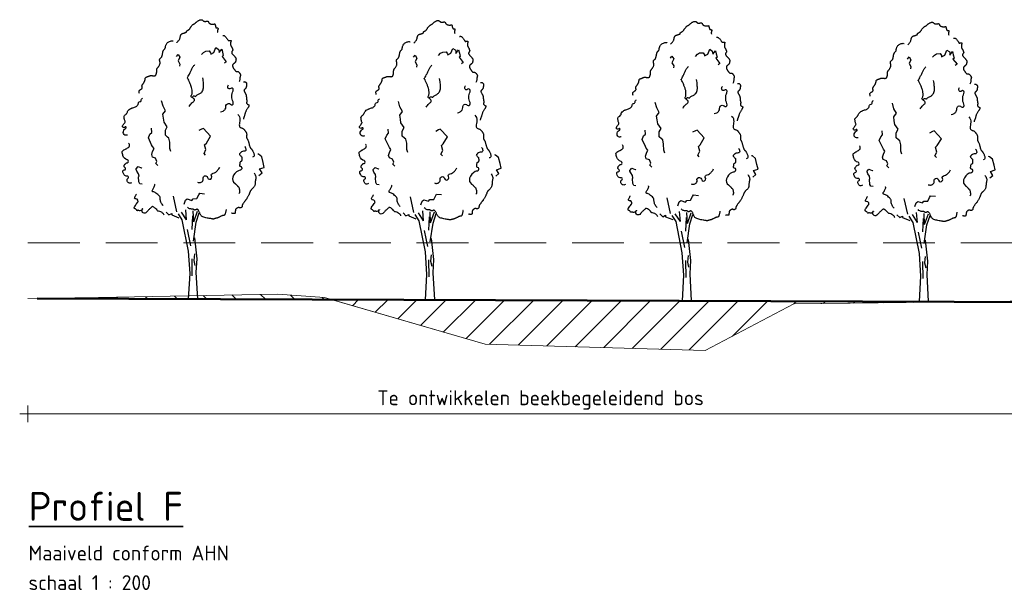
# Model space of a CAD drawing. Header units: metres. Extents: x 161377 to 162521, y 378914 to 379231.
# Tile 2 of 77: x 161387 to 161411, y 379097 to 379110. Entities that reach past the tile are written whole.
import ezdxf

# ---------------------------------------------------------------- set-up
doc = ezdxf.new("R2010")
doc.units = ezdxf.units.M
doc.linetypes.add('DASHED2', pattern=[0.375, 0.25, -0.125])
doc.linetypes.add('HIDDEN', pattern=[9.525, 6.35, -3.175])
for name, color, linetype, lineweight in [('B-WE-GR-MAAIVELD-GD', 253, 'Continuous', 18), ('N-XX-GR-BOOM-SD', 90, 'Continuous', 25), ('N-XX-GW-GROND_TEELAARDE-WERK-A-200', 7, 'Continuous', 18), ('N-XX-GW-WATERGANG-GD', 90, 'Continuous', 50), ('X-XX-AL-HULPLIJN-O', 7, 'Continuous', 18), ('X-XX-AL-M', 7, 'Continuous', 18), ('X-XX-AL-PROFIELBALK-G', 7, 'Continuous', 25), ('X-XX-AL-T35', 3, 'Continuous', 35)]:
    doc.layers.add(name, color=color, linetype=linetype, lineweight=lineweight)
doc.layers.add('waterspiegel', color=7, linetype='Continuous', lineweight=13, true_color=0x0544ff)
doc.styles.add('RH-NLCS-A', font='NLCS-ISO.ttf')
doc.dimstyles.new('RH-NLCS-IT-A$0', dxfattribs={"dimscale": 0, "dimtxt": 2.5, "dimasz": 2.5, "dimexe": 1, "dimexo": 5, "dimgap": 0.5, "dimtad": 1, "dimzin": 1, "dimdsep": 46, "dimtxsty": 'RH-NLCS-A', "dimcen": 2.5, "dimdle": 1, "dimclrd": 256, "dimclre": 8, "dimclrt": 256, "dimadec": 0, "dimazin": 0, "dimtfac": 1, "dimtmove": 0, "dimatfit": 3, "dimfxl": 1, "dimfxlon": 1, "dimlwd": -1, "dimlwe": 13, "dimarcsym": 1})

# ---------------------------------------------------------------- blocks, each defined once
blk = doc.blocks.new('SGR-BOOM_S01_I_ZIJ-D')
for p, q in [((-0.078, 3.821), (-0.118, 4.301)), ((-0.078, 3.821), (-0.325, 4.198)), ((0.263, 3.725), (0.24, 4.255)), ((0.263, 3.725), (0.447, 4.244)), ((0.381, 3.711), (0.528, 4.163)), ((-0.048, 3.356), (0.113, 2.572)), ((0.171, 1.937), (0.182, 1.119)), ((0.297, 2.179), (0.263, 1.868)), ((0.263, 1.868), (0.321, 1.626)), ((0.445, 0), (0, 0))]:
    blk.add_line(p, q)
for points in [[(-0.55, 12.392), (-0.544, 12.397), (-0.533, 12.407), (-0.517, 12.422), (-0.499, 12.441), (-0.479, 12.463), (-0.459, 12.486), (-0.44, 12.511), (-0.423, 12.536), (-0.411, 12.56), (-0.402, 12.583), (-0.395, 12.606), (-0.39, 12.627), (-0.386, 12.648), (-0.383, 12.668), (-0.38, 12.687), (-0.375, 12.706), (-0.369, 12.723), (-0.362, 12.74), (-0.353, 12.755), (-0.344, 12.769), (-0.334, 12.782), (-0.324, 12.793), (-0.314, 12.803), (-0.304, 12.81), (-0.294, 12.816), (-0.285, 12.821), (-0.276, 12.824), (-0.267, 12.826), (-0.257, 12.828), (-0.247, 12.83), (-0.235, 12.832), (-0.223, 12.835), (-0.209, 12.839), (-0.194, 12.844), (-0.179, 12.85), (-0.163, 12.856), (-0.148, 12.862), (-0.133, 12.868), (-0.12, 12.874), (-0.109, 12.879), (-0.1, 12.884), (-0.093, 12.889), (-0.088, 12.893), (-0.084, 12.896), (-0.082, 12.9), (-0.081, 12.903), (-0.08, 12.907), (-0.081, 12.911), (-0.082, 12.915), (-0.082, 12.92), (-0.083, 12.924), (-0.083, 12.93), (-0.082, 12.935), (-0.079, 12.941), (-0.074, 12.946), (-0.067, 12.952), (-0.057, 12.958), (-0.045, 12.965), (-0.032, 12.971), (-0.018, 12.979), (-0.003, 12.986), (0.012, 12.995), (0.027, 13.004), (0.04, 13.014), (0.052, 13.025), (0.063, 13.037), (0.072, 13.05), (0.081, 13.063), (0.09, 13.078), (0.1, 13.094), (0.11, 13.11), (0.121, 13.128), (0.134, 13.146), (0.148, 13.164), (0.162, 13.183), (0.177, 13.201), (0.193, 13.218), (0.208, 13.234), (0.223, 13.249), (0.238, 13.261), (0.252, 13.27), (0.265, 13.278), (0.277, 13.284), (0.289, 13.29), (0.301, 13.295), (0.312, 13.3), (0.323, 13.306), (0.335, 13.314), (0.347, 13.323), (0.359, 13.334), (0.372, 13.347), (0.386, 13.361), (0.401, 13.375), (0.417, 13.389), (0.435, 13.404), (0.454, 13.418), (0.474, 13.432), (0.496, 13.444), (0.519, 13.456), (0.542, 13.466), (0.564, 13.475), (0.586, 13.482), (0.606, 13.486), (0.624, 13.488), (0.64, 13.488), (0.654, 13.486), (0.665, 13.481), (0.676, 13.476), (0.685, 13.469), (0.694, 13.461), (0.702, 13.453), (0.711, 13.445), (0.719, 13.438), (0.728, 13.431), (0.738, 13.424), (0.747, 13.419), (0.758, 13.414), (0.768, 13.41), (0.779, 13.406), (0.79, 13.404), (0.802, 13.404), (0.813, 13.404), (0.825, 13.405), (0.837, 13.406), (0.849, 13.408), (0.862, 13.41), (0.873, 13.413), (0.885, 13.415), (0.897, 13.417), (0.908, 13.419), (0.918, 13.419), (0.928, 13.419), (0.938, 13.418), (0.947, 13.415), (0.955, 13.41), (0.962, 13.404), (0.968, 13.395), (0.974, 13.385), (0.98, 13.373), (0.986, 13.361), (0.993, 13.348), (1.002, 13.335), (1.012, 13.323), (1.025, 13.311), (1.04, 13.301), (1.057, 13.292), (1.076, 13.285), (1.096, 13.279), (1.117, 13.274), (1.138, 13.27), (1.158, 13.268), (1.176, 13.267), (1.194, 13.267), (1.209, 13.269), (1.223, 13.271), (1.236, 13.273), (1.247, 13.276), (1.256, 13.278), (1.264, 13.281), (1.271, 13.282), (1.276, 13.283), (1.28, 13.283), (1.284, 13.281), (1.287, 13.278), (1.289, 13.274), (1.291, 13.268), (1.293, 13.261), (1.296, 13.252), (1.299, 13.241), (1.302, 13.229), (1.305, 13.216), (1.309, 13.202), (1.312, 13.188), (1.316, 13.174), (1.319, 13.161), (1.322, 13.149), (1.325, 13.138), (1.327, 13.128), (1.329, 13.12), (1.332, 13.113), (1.335, 13.108), (1.34, 13.103), (1.345, 13.099), (1.352, 13.096), (1.36, 13.094), (1.37, 13.093), (1.38, 13.092), (1.391, 13.091), (1.402, 13.089), (1.412, 13.088), (1.421, 13.085), (1.428, 13.082), (1.434, 13.077), (1.438, 13.071), (1.44, 13.065), (1.441, 13.056), (1.44, 13.047), (1.438, 13.037), (1.435, 13.025), (1.43, 13.012), (1.425, 12.998), (1.42, 12.983), (1.416, 12.967), (1.413, 12.95), (1.412, 12.932), (1.414, 12.912), (1.419, 12.891), (1.429, 12.869)], [(-2.358, 9.917), (-2.367, 9.96), (-2.372, 9.995), (-2.374, 10.021), (-2.372, 10.041), (-2.367, 10.057), (-2.36, 10.068), (-2.35, 10.077), (-2.339, 10.086), (-2.326, 10.094), (-2.313, 10.103), (-2.299, 10.113), (-2.284, 10.122), (-2.27, 10.132), (-2.257, 10.141), (-2.246, 10.151), (-2.236, 10.161), (-2.229, 10.17), (-2.224, 10.18), (-2.22, 10.189), (-2.219, 10.199), (-2.218, 10.208), (-2.219, 10.218), (-2.22, 10.227), (-2.222, 10.237), (-2.225, 10.247), (-2.227, 10.258), (-2.229, 10.268), (-2.231, 10.279), (-2.231, 10.291), (-2.23, 10.302), (-2.228, 10.314), (-2.224, 10.327), (-2.218, 10.34), (-2.21, 10.353), (-2.201, 10.367), (-2.191, 10.381), (-2.18, 10.396), (-2.168, 10.411), (-2.157, 10.426), (-2.146, 10.442), (-2.135, 10.458), (-2.126, 10.474), (-2.117, 10.491), (-2.109, 10.507), (-2.102, 10.523), (-2.095, 10.538), (-2.09, 10.553), (-2.085, 10.566), (-2.082, 10.578), (-2.079, 10.59), (-2.077, 10.6), (-2.076, 10.61), (-2.075, 10.619), (-2.074, 10.627), (-2.073, 10.636), (-2.072, 10.644), (-2.07, 10.652), (-2.069, 10.661), (-2.066, 10.669), (-2.062, 10.677), (-2.057, 10.685), (-2.051, 10.693), (-2.043, 10.7), (-2.033, 10.707), (-2.021, 10.714), (-2.007, 10.72), (-1.992, 10.726), (-1.976, 10.732), (-1.959, 10.738), (-1.942, 10.743), (-1.926, 10.749), (-1.91, 10.755), (-1.895, 10.761), (-1.882, 10.767), (-1.868, 10.773), (-1.856, 10.779), (-1.843, 10.784), (-1.831, 10.788), (-1.818, 10.791), (-1.806, 10.793), (-1.792, 10.793), (-1.778, 10.792), (-1.764, 10.791), (-1.75, 10.788), (-1.735, 10.786), (-1.72, 10.783), (-1.704, 10.781), (-1.689, 10.779), (-1.674, 10.778), (-1.658, 10.777), (-1.643, 10.777), (-1.629, 10.778), (-1.616, 10.78), (-1.604, 10.783), (-1.593, 10.786), (-1.583, 10.79), (-1.575, 10.795), (-1.569, 10.8), (-1.564, 10.806), (-1.56, 10.813), (-1.557, 10.821), (-1.554, 10.829), (-1.551, 10.838), (-1.548, 10.848), (-1.544, 10.858), (-1.54, 10.869), (-1.536, 10.88), (-1.533, 10.893), (-1.529, 10.905), (-1.526, 10.919), (-1.523, 10.933), (-1.521, 10.947), (-1.519, 10.962), (-1.518, 10.977), (-1.518, 10.992), (-1.518, 11.007), (-1.518, 11.022), (-1.518, 11.037), (-1.518, 11.051), (-1.518, 11.064), (-1.517, 11.076), (-1.516, 11.087), (-1.514, 11.097), (-1.511, 11.106), (-1.508, 11.115), (-1.505, 11.123), (-1.501, 11.13), (-1.497, 11.137), (-1.492, 11.144), (-1.487, 11.15), (-1.481, 11.157), (-1.475, 11.165), (-1.467, 11.174), (-1.459, 11.184), (-1.45, 11.196), (-1.44, 11.21), (-1.428, 11.227), (-1.416, 11.246), (-1.404, 11.267), (-1.392, 11.288), (-1.381, 11.311), (-1.372, 11.333), (-1.364, 11.356), (-1.36, 11.377), (-1.357, 11.398), (-1.358, 11.417), (-1.36, 11.436), (-1.364, 11.453), (-1.368, 11.47), (-1.373, 11.486), (-1.377, 11.502), (-1.38, 11.517), (-1.382, 11.531), (-1.383, 11.546), (-1.382, 11.559), (-1.38, 11.572), (-1.376, 11.584), (-1.372, 11.595), (-1.366, 11.606), (-1.36, 11.615), (-1.353, 11.622), (-1.345, 11.629), (-1.337, 11.636), (-1.328, 11.642), (-1.319, 11.648), (-1.311, 11.655), (-1.302, 11.663), (-1.294, 11.672), (-1.286, 11.683), (-1.279, 11.695), (-1.273, 11.709), (-1.267, 11.725), (-1.261, 11.741), (-1.256, 11.759), (-1.251, 11.778), (-1.246, 11.798), (-1.242, 11.819), (-1.238, 11.84), (-1.234, 11.862), (-1.23, 11.884), (-1.226, 11.906), (-1.222, 11.926), (-1.217, 11.946), (-1.212, 11.964), (-1.206, 11.98), (-1.199, 11.995), (-1.192, 12.008), (-1.185, 12.02), (-1.177, 12.031), (-1.17, 12.04), (-1.162, 12.049), (-1.154, 12.057), (-1.147, 12.064), (-1.14, 12.071), (-1.133, 12.077), (-1.127, 12.084), (-1.121, 12.09), (-1.116, 12.097), (-1.112, 12.104), (-1.109, 12.111), (-1.106, 12.119), (-1.104, 12.129), (-1.103, 12.139), (-1.102, 12.151), (-1.1, 12.164), (-1.098, 12.18), (-1.094, 12.197), (-1.09, 12.217), (-1.084, 12.239), (-1.076, 12.263), (-1.066, 12.288), (-1.054, 12.313), (-1.038, 12.339), (-1.018, 12.363), (-0.995, 12.387), (-0.967, 12.408), (-0.934, 12.426), (-0.899, 12.441), (-0.862, 12.453), (-0.826, 12.462), (-0.792, 12.468), (-0.762, 12.469), (-0.738, 12.467), (-0.721, 12.46)], [(1.665, 12.717), (1.679, 12.722), (1.693, 12.725), (1.707, 12.725), (1.721, 12.723), (1.736, 12.718), (1.75, 12.709), (1.766, 12.698), (1.782, 12.683), (1.799, 12.665), (1.817, 12.645), (1.834, 12.623), (1.852, 12.601), (1.868, 12.579), (1.883, 12.557), (1.896, 12.538), (1.907, 12.521), (1.916, 12.508), (1.921, 12.498), (1.925, 12.49), (1.927, 12.485), (1.928, 12.482), (1.927, 12.48), (1.927, 12.479), (1.926, 12.478), (1.925, 12.478), (1.925, 12.478), (1.925, 12.478), (1.927, 12.478), (1.93, 12.479), (1.934, 12.479), (1.941, 12.48), (1.95, 12.481), (1.961, 12.483), (1.974, 12.484), (1.988, 12.486), (2.002, 12.488), (2.017, 12.489), (2.03, 12.489), (2.042, 12.489), (2.053, 12.488), (2.06, 12.486), (2.065, 12.483), (2.068, 12.479), (2.069, 12.474), (2.069, 12.468), (2.068, 12.462), (2.065, 12.454), (2.063, 12.446), (2.06, 12.437), (2.057, 12.428), (2.054, 12.418), (2.052, 12.407), (2.049, 12.396), (2.047, 12.384), (2.045, 12.371), (2.044, 12.358), (2.043, 12.344), (2.043, 12.331), (2.043, 12.317), (2.044, 12.303), (2.045, 12.289), (2.046, 12.276), (2.049, 12.264), (2.051, 12.253), (2.054, 12.242), (2.058, 12.233), (2.061, 12.225), (2.065, 12.218), (2.069, 12.211), (2.073, 12.205), (2.076, 12.2), (2.08, 12.195), (2.083, 12.191), (2.086, 12.187), (2.089, 12.183), (2.092, 12.179), (2.096, 12.174), (2.099, 12.168), (2.103, 12.161), (2.107, 12.152), (2.112, 12.141), (2.117, 12.13), (2.122, 12.117), (2.127, 12.104), (2.132, 12.091), (2.137, 12.078), (2.142, 12.067), (2.145, 12.057), (2.148, 12.048), (2.151, 12.041), (2.152, 12.036), (2.152, 12.031), (2.152, 12.026), (2.15, 12.02), (2.147, 12.015), (2.143, 12.008), (2.138, 11.999), (2.131, 11.99), (2.125, 11.979), (2.118, 11.967), (2.112, 11.955), (2.106, 11.942), (2.102, 11.93), (2.099, 11.917), (2.098, 11.905), (2.1, 11.893), (2.102, 11.881), (2.107, 11.869), (2.112, 11.858), (2.119, 11.847), (2.126, 11.837), (2.134, 11.827), (2.143, 11.817), (2.152, 11.807), (2.162, 11.797), (2.171, 11.787), (2.181, 11.778), (2.191, 11.768), (2.201, 11.758), (2.21, 11.748), (2.219, 11.738), (2.228, 11.727), (2.237, 11.717), (2.245, 11.706), (2.253, 11.696), (2.26, 11.685), (2.267, 11.675), (2.274, 11.666), (2.28, 11.657), (2.285, 11.648), (2.29, 11.639), (2.295, 11.631), (2.298, 11.623), (2.301, 11.615), (2.304, 11.608), (2.305, 11.601), (2.306, 11.594), (2.306, 11.587), (2.306, 11.579), (2.305, 11.572), (2.303, 11.564), (2.302, 11.555), (2.3, 11.546), (2.298, 11.536), (2.296, 11.525), (2.294, 11.514), (2.292, 11.501), (2.29, 11.489), (2.287, 11.477), (2.283, 11.465), (2.279, 11.453), (2.275, 11.442), (2.269, 11.432), (2.263, 11.424), (2.256, 11.416), (2.249, 11.408), (2.242, 11.402), (2.235, 11.396), (2.229, 11.391), (2.223, 11.386), (2.217, 11.381), (2.212, 11.377), (2.208, 11.373), (2.203, 11.37), (2.199, 11.366), (2.195, 11.362), (2.19, 11.359), (2.186, 11.355), (2.18, 11.351), (2.175, 11.347), (2.169, 11.342), (2.163, 11.337), (2.158, 11.33), (2.153, 11.323), (2.149, 11.314), (2.146, 11.303), (2.144, 11.291), (2.143, 11.277), (2.143, 11.263), (2.144, 11.248), (2.146, 11.233), (2.148, 11.219), (2.151, 11.206), (2.154, 11.194), (2.158, 11.183), (2.162, 11.174), (2.166, 11.166), (2.171, 11.158), (2.177, 11.15), (2.184, 11.141), (2.191, 11.131), (2.2, 11.12), (2.209, 11.107), (2.219, 11.092), (2.23, 11.076), (2.241, 11.06), (2.253, 11.045), (2.264, 11.031), (2.275, 11.018), (2.286, 11.008), (2.296, 11), (2.305, 10.995), (2.314, 10.992), (2.323, 10.99), (2.332, 10.99), (2.34, 10.991), (2.348, 10.992), (2.357, 10.993), (2.365, 10.993), (2.374, 10.993), (2.383, 10.992), (2.392, 10.989), (2.401, 10.986), (2.411, 10.981), (2.422, 10.974), (2.433, 10.965), (2.444, 10.954), (2.455, 10.941), (2.467, 10.927), (2.478, 10.912), (2.488, 10.897), (2.498, 10.883), (2.506, 10.869), (2.512, 10.856), (2.517, 10.844), (2.52, 10.834), (2.522, 10.825), (2.522, 10.816), (2.521, 10.808), (2.52, 10.801), (2.517, 10.792), (2.515, 10.784), (2.512, 10.775), (2.509, 10.764), (2.506, 10.753), (2.503, 10.741), (2.501, 10.728), (2.498, 10.715), (2.497, 10.7), (2.496, 10.684), (2.495, 10.667), (2.495, 10.648), (2.494, 10.628), (2.491, 10.606), (2.486, 10.581), (2.478, 10.555), (2.467, 10.525), (2.451, 10.492)], [(2.669, 10.49), (2.686, 10.492), (2.701, 10.494), (2.713, 10.495), (2.723, 10.496), (2.731, 10.495), (2.739, 10.494), (2.746, 10.492), (2.753, 10.488), (2.761, 10.484), (2.77, 10.478), (2.778, 10.471), (2.787, 10.463), (2.795, 10.454), (2.802, 10.445), (2.808, 10.435), (2.813, 10.424), (2.816, 10.413), (2.818, 10.401), (2.819, 10.389), (2.819, 10.377), (2.818, 10.363), (2.816, 10.349), (2.814, 10.334), (2.812, 10.318), (2.81, 10.301), (2.808, 10.284), (2.805, 10.266), (2.802, 10.248), (2.798, 10.231), (2.793, 10.214), (2.786, 10.198), (2.779, 10.182), (2.77, 10.169), (2.759, 10.156), (2.748, 10.145), (2.737, 10.134), (2.726, 10.124), (2.716, 10.115), (2.707, 10.107), (2.7, 10.098), (2.694, 10.09), (2.691, 10.082), (2.69, 10.073), (2.691, 10.064), (2.693, 10.054), (2.697, 10.044), (2.702, 10.032), (2.708, 10.019), (2.716, 10.004), (2.725, 9.989), (2.734, 9.972), (2.743, 9.955), (2.752, 9.938), (2.761, 9.921), (2.77, 9.904), (2.777, 9.888), (2.783, 9.873), (2.788, 9.859), (2.792, 9.845), (2.795, 9.832), (2.798, 9.819), (2.8, 9.806), (2.801, 9.793), (2.803, 9.78), (2.804, 9.766), (2.805, 9.751), (2.806, 9.736), (2.808, 9.721), (2.809, 9.705), (2.811, 9.689), (2.813, 9.674), (2.816, 9.658), (2.819, 9.642), (2.822, 9.626), (2.825, 9.611), (2.827, 9.596), (2.83, 9.581), (2.831, 9.566), (2.831, 9.552), (2.83, 9.538), (2.828, 9.525), (2.825, 9.512), (2.821, 9.5), (2.818, 9.488), (2.815, 9.476), (2.814, 9.465), (2.816, 9.455), (2.82, 9.445), (2.827, 9.435), (2.837, 9.426), (2.849, 9.417), (2.862, 9.408), (2.875, 9.4), (2.888, 9.393), (2.9, 9.386), (2.91, 9.379), (2.918, 9.373), (2.924, 9.367), (2.928, 9.361), (2.93, 9.356), (2.931, 9.351), (2.931, 9.345), (2.93, 9.34), (2.929, 9.334), (2.928, 9.328), (2.926, 9.321), (2.924, 9.313), (2.92, 9.304), (2.916, 9.293), (2.91, 9.28), (2.902, 9.265), (2.892, 9.248), (2.879, 9.228), (2.865, 9.206), (2.85, 9.181), (2.834, 9.156), (2.818, 9.128), (2.802, 9.1), (2.787, 9.072), (2.774, 9.044), (2.762, 9.016), (2.752, 8.989), (2.744, 8.962), (2.736, 8.936), (2.729, 8.911), (2.723, 8.886), (2.716, 8.862), (2.708, 8.839), (2.7, 8.818), (2.692, 8.797), (2.683, 8.777), (2.675, 8.757), (2.669, 8.738), (2.664, 8.72), (2.661, 8.701), (2.661, 8.683)], [(2.395, 8.917), (2.446, 8.862), (2.477, 8.799), (2.491, 8.731), (2.493, 8.66), (2.487, 8.589), (2.477, 8.521), (2.468, 8.459), (2.463, 8.405), (2.467, 8.363), (2.479, 8.33), (2.496, 8.305), (2.518, 8.286), (2.543, 8.273), (2.569, 8.263), (2.595, 8.254), (2.618, 8.246), (2.639, 8.236), (2.657, 8.225), (2.672, 8.213), (2.686, 8.2), (2.698, 8.186), (2.71, 8.171), (2.721, 8.156), (2.732, 8.141), (2.744, 8.126), (2.756, 8.111), (2.769, 8.095), (2.781, 8.078), (2.792, 8.06), (2.801, 8.041), (2.809, 8.02), (2.815, 7.997), (2.818, 7.972), (2.82, 7.945), (2.82, 7.918), (2.819, 7.89), (2.817, 7.864), (2.816, 7.838), (2.816, 7.815), (2.817, 7.795), (2.82, 7.779), (2.825, 7.765), (2.831, 7.753), (2.838, 7.741), (2.847, 7.73), (2.855, 7.717), (2.865, 7.703), (2.874, 7.685), (2.883, 7.664), (2.892, 7.639), (2.901, 7.611), (2.909, 7.582), (2.917, 7.552), (2.925, 7.522), (2.933, 7.492), (2.941, 7.464), (2.948, 7.437), (2.955, 7.412), (2.962, 7.39), (2.969, 7.369), (2.976, 7.35), (2.983, 7.333), (2.99, 7.318), (2.997, 7.305), (3.005, 7.293), (3.012, 7.283), (3.021, 7.273), (3.029, 7.265), (3.037, 7.256), (3.046, 7.247), (3.055, 7.238), (3.064, 7.227), (3.073, 7.216), (3.082, 7.202), (3.091, 7.187), (3.101, 7.17), (3.111, 7.15), (3.122, 7.127), (3.133, 7.102), (3.146, 7.073), (3.158, 7.041), (3.169, 7.007), (3.177, 6.972), (3.18, 6.939), (3.175, 6.909), (3.16, 6.883), (3.134, 6.863), (3.094, 6.851)], [(3.18, 6.092), (3.213, 6.037), (3.236, 5.99), (3.252, 5.95), (3.261, 5.916), (3.265, 5.886), (3.265, 5.861), (3.262, 5.838), (3.258, 5.817), (3.254, 5.796), (3.25, 5.776), (3.245, 5.756), (3.241, 5.736), (3.238, 5.715), (3.235, 5.694), (3.232, 5.673), (3.23, 5.65), (3.229, 5.627), (3.228, 5.603), (3.227, 5.578), (3.225, 5.552), (3.222, 5.527), (3.217, 5.502), (3.21, 5.477), (3.2, 5.453), (3.188, 5.43), (3.173, 5.408), (3.156, 5.387), (3.138, 5.367), (3.119, 5.349), (3.101, 5.332), (3.084, 5.316), (3.068, 5.301), (3.054, 5.288), (3.042, 5.276), (3.032, 5.265), (3.023, 5.254), (3.015, 5.243), (3.008, 5.232), (3.002, 5.22), (2.995, 5.208), (2.989, 5.194), (2.983, 5.178), (2.977, 5.162), (2.97, 5.144), (2.963, 5.124), (2.954, 5.103), (2.945, 5.08), (2.934, 5.055), (2.922, 5.029), (2.908, 5.001), (2.894, 4.973), (2.879, 4.945), (2.864, 4.918), (2.849, 4.891), (2.834, 4.866), (2.82, 4.844), (2.807, 4.823), (2.795, 4.806), (2.782, 4.79), (2.771, 4.775), (2.759, 4.76), (2.747, 4.746), (2.735, 4.73), (2.722, 4.714), (2.708, 4.696), (2.694, 4.677), (2.68, 4.657), (2.666, 4.637), (2.653, 4.617), (2.641, 4.598), (2.63, 4.581), (2.621, 4.565), (2.614, 4.551), (2.608, 4.54), (2.605, 4.53), (2.602, 4.521), (2.6, 4.513), (2.599, 4.506), (2.599, 4.499), (2.599, 4.492), (2.598, 4.484), (2.598, 4.476), (2.596, 4.468), (2.595, 4.46), (2.592, 4.452), (2.588, 4.444), (2.583, 4.436), (2.576, 4.428), (2.568, 4.421), (2.558, 4.414), (2.548, 4.409), (2.537, 4.404), (2.525, 4.4), (2.514, 4.397), (2.503, 4.396), (2.493, 4.396), (2.484, 4.399), (2.476, 4.402), (2.469, 4.406), (2.461, 4.41), (2.453, 4.414), (2.444, 4.416), (2.433, 4.417), (2.421, 4.416), (2.408, 4.413), (2.392, 4.407), (2.376, 4.399), (2.36, 4.39), (2.343, 4.38), (2.328, 4.37), (2.315, 4.359), (2.303, 4.348), (2.294, 4.337), (2.288, 4.327), (2.283, 4.318), (2.28, 4.308), (2.278, 4.299), (2.277, 4.29), (2.276, 4.28), (2.275, 4.27), (2.274, 4.26), (2.272, 4.25), (2.27, 4.239), (2.268, 4.228), (2.266, 4.217), (2.264, 4.207), (2.263, 4.196), (2.262, 4.186), (2.262, 4.176), (2.263, 4.167), (2.262, 4.158), (2.261, 4.151), (2.258, 4.144), (2.253, 4.138), (2.245, 4.133), (2.233, 4.129), (2.218, 4.127), (2.199, 4.127), (2.179, 4.127), (2.158, 4.129), (2.138, 4.132), (2.12, 4.137), (2.105, 4.142), (2.094, 4.149)], [(1.828, 4.321), (1.827, 4.311), (1.824, 4.291), (1.819, 4.265), (1.813, 4.234), (1.806, 4.201), (1.799, 4.167), (1.79, 4.135), (1.782, 4.108), (1.773, 4.085), (1.764, 4.068), (1.755, 4.056), (1.745, 4.048), (1.736, 4.042), (1.727, 4.039), (1.718, 4.038), (1.709, 4.037), (1.7, 4.037), (1.691, 4.036), (1.681, 4.035), (1.671, 4.033), (1.659, 4.03), (1.647, 4.027), (1.632, 4.021), (1.615, 4.014), (1.596, 4.006), (1.576, 3.995), (1.554, 3.984), (1.531, 3.973), (1.509, 3.961), (1.487, 3.95), (1.466, 3.94), (1.448, 3.931), (1.431, 3.924), (1.416, 3.918), (1.403, 3.913), (1.391, 3.91), (1.379, 3.907), (1.366, 3.904), (1.354, 3.901), (1.34, 3.897), (1.325, 3.893), (1.308, 3.888), (1.291, 3.883), (1.274, 3.878), (1.258, 3.873), (1.243, 3.869), (1.229, 3.865), (1.217, 3.863), (1.208, 3.861), (1.2, 3.861), (1.192, 3.862), (1.182, 3.864), (1.17, 3.867), (1.152, 3.871), (1.129, 3.876), (1.098, 3.882), (1.059, 3.888), (1.014, 3.895), (0.963, 3.904), (0.91, 3.913), (0.857, 3.925), (0.805, 3.937), (0.756, 3.951), (0.713, 3.968), (0.677, 3.986), (0.648, 4.006), (0.625, 4.027), (0.606, 4.051), (0.59, 4.075), (0.577, 4.101), (0.565, 4.128), (0.554, 4.156), (0.542, 4.184), (0.53, 4.213), (0.517, 4.24), (0.503, 4.265), (0.489, 4.288), (0.475, 4.307), (0.46, 4.322), (0.444, 4.331), (0.428, 4.335), (0.413, 4.334), (0.397, 4.329), (0.381, 4.322), (0.365, 4.314), (0.35, 4.306), (0.336, 4.3), (0.322, 4.297), (0.309, 4.298), (0.297, 4.303), (0.285, 4.31), (0.272, 4.318), (0.258, 4.327), (0.242, 4.335), (0.224, 4.342), (0.204, 4.346), (0.18, 4.347), (0.154, 4.347), (0.126, 4.348), (0.095, 4.352), (0.063, 4.362), (0.029, 4.378), (-0.005, 4.405), (-0.04, 4.444)]]:
    blk.add_lwpolyline(points)
at = {"flags": 128}
for points in [[(0.644, 11.801), (0.745, 11.904), (0.848, 11.968), (1.016, 11.977), (1.079, 11.881), (1.089, 11.824), (1.242, 11.904), (1.339, 12.145), (1.446, 12.073), (1.462, 12.067), (1.476, 12.007), (1.489, 11.903), (1.616, 12.073), (1.652, 11.917), (1.694, 11.753), (1.635, 11.711), (1.832, 11.457), (1.748, 11.397)], [(-0.563, 11.712), (-0.483, 11.813), (-0.399, 11.674), (-0.485, 11.495), (-0.402, 11.346), (-0.416, 11.243)], [(-0.835, 7.119), (-0.882, 7.265), (-0.886, 7.568), (-0.928, 7.764), (-0.997, 7.815), (-1.103, 7.909), (-1.102, 8.15), (-1.009, 8.323), (-1.166, 8.548), (-1.194, 8.729), (-1.223, 8.92), (-1.094, 9.095), (-1.213, 9.313), (-1.289, 9.573)], [(-1.461, 6.451), (-1.557, 6.549), (-1.509, 6.648), (-1.573, 6.798), (-1.726, 6.854), (-1.76, 6.973), (-1.715, 7.123), (-1.647, 7.265), (-1.723, 7.362), (-1.766, 7.453), (-1.922, 7.781), (-1.85, 7.955), (-1.76, 8.048), (-1.779, 8.243)], [(0.835, 6.952), (0.766, 7.032), (0.853, 7.215), (0.789, 7.451), (0.876, 7.531), (1.075, 7.865), (0.73, 8.238), (0.643, 8.206), (0.509, 8.135)], [(3.411, 5.971), (3.562, 6.095), (3.443, 6.285), (3.669, 6.353), (3.616, 6.585), (3.546, 6.869), (3.393, 6.992), (3.356, 7.002)], [(-2.221, 5.549), (-2.326, 5.57), (-2.376, 5.66), (-2.396, 5.894), (-2.374, 5.937), (-2.391, 6.047), (-2.473, 6.17), (-2.511, 6.262), (-2.509, 6.292), (-2.417, 6.396), (-2.265, 6.334), (-2.249, 6.332), (-2.235, 6.319)], [(-0.549, 4.218), (-0.712, 4.969)], [(-0.203, 4.589), (-0.136, 4.773), (-0.057, 4.835), (0.169, 4.763), (0.233, 4.843), (0.417, 4.85), (0.509, 5.032), (0.556, 5.111), (0.793, 5.087)], [(-1.067, 4.195), (-0.93, 4.058), (-0.793, 4.127), (-0.793, 4.058), (-0.449, 3.92)], [(-0.491, 4.121), (-0.303, 3.821), (-0.003, 2.319), (0.072, 1.229), (0, 0)], [(0.185, 3.361), (0.218, 4.013)], [(0.25, 2.798), (0.381, 3.711)], [(0.298, 2.957), (0.411, 1.943), (0.373, 1.304), (0.445, 0)]]:
    blk.add_lwpolyline(points, dxfattribs=at)
for points in [[(0.235, 9.726, -0.158777), (0.165, 9.75, -0.233308), (0.141, 9.797, -0.182007), (0.161, 9.85, 0.155816), (0.187, 9.912, 0.045058), (0.187, 10.085, 0.058787), (0.16, 10.216, 0.004222), (0.129, 10.304, 0.006596), (0.109, 10.36, 0.009627), (0.05, 10.503, 0.01133), (-0.004, 10.623, 0.125022), (-0.034, 10.659, -0.287204), (-0.043, 10.679, -0.13455), (-0.031, 10.704, 0.057474), (0.005, 10.757, 0.001656), (0.058, 10.861, 0.0025), (0.093, 10.931, 0.011837), (0.127, 11.003, -0.006032), (0.191, 11.146, -0.046726), (0.229, 11.211, -0.023647), (0.321, 11.328)], [(0.05, 9.3, -0.032546), (0.11, 9.391, -0.03526), (0.176, 9.466, -0.036525), (0.228, 9.51, 0.039269), (0.275, 9.551, 0.524816), (0.249, 9.687, -0.70157), (0.257, 9.808, -0.246052), (0.318, 9.796, 0.330237), (0.365, 9.793, 0.082831), (0.398, 9.824, -0.081275), (0.431, 9.855, -0.066365), (0.495, 9.887, 0.059917), (0.566, 9.922, 0.076229), (0.665, 10.008, 0.097021), (0.714, 10.098, 0.037062), (0.737, 10.193, 0.045363), (0.743, 10.273, 0.006717), (0.742, 10.312, 0.002377), (0.736, 10.423, 0.020071), (0.725, 10.531, 0.014267), (0.7, 10.682)], [(1.555, 9.036, 0.101914), (1.686, 9.079, 0.107951), (1.783, 9.167, 0.172666), (1.816, 9.281, -0.173792), (1.849, 9.395, -0.48034), (2.033, 9.404, 0.699728), (2.175, 9.46, 0.110664), (2.142, 9.591, -0.110605), (2.109, 9.721, -0.006472), (2.108, 9.787, -0.006512), (2.109, 9.852, -0.111285), (2.142, 9.983, 0.11249), (2.175, 10.112, 0.670162), (2.05, 10.167, -0.598076), (1.914, 10.21, -0.107528), (1.916, 10.279, -0.106959), (1.946, 10.341)], [(-2.932, 7.92, -0.061597), (-2.973, 7.907, -0.068549), (-3.012, 7.905, -0.377768), (-3.134, 8.036, -0.275847), (-3.022, 8.237, -0.028717), (-3.01, 8.242, 0.055672), (-3.004, 8.246, 1.128102), (-3.055, 8.3, -0.467669), (-3.15, 8.3, -0.043926), (-3.173, 8.333, -0.178724), (-3.174, 8.342, -0.071298), (-3.165, 8.369, -0.036842), (-3.137, 8.415, -0.009471), (-3.106, 8.456, 0.010169), (-3.078, 8.494, 0.016396), (-3.049, 8.538, 0.058895), (-3.043, 8.551, 0.22909), (-3.047, 8.585, -0.102618), (-3.074, 8.654, -0.001984), (-3.081, 8.694, -0.00284), (-3.086, 8.722, -0.015692), (-3.092, 8.778, -0.026096), (-3.094, 8.812, -0.123566), (-3.088, 8.834, -0.050335), (-3.057, 8.879, -0.123683), (-3.015, 8.909, 0.160012), (-2.983, 8.935, 0.092044), (-2.976, 8.953, -0.133826), (-2.97, 8.965, -0.078666), (-2.964, 8.97, 0.049691), (-2.954, 8.977, 0.207036), (-2.934, 9.021, -0.156565), (-2.913, 9.081, -0.059527), (-2.844, 9.152, -0.066018), (-2.768, 9.199, -0.00394), (-2.735, 9.213, -0.004619), (-2.707, 9.225, -0.031042), (-2.627, 9.252, 0.02906), (-2.542, 9.28, 0.07887), (-2.486, 9.313, 0.0611), (-2.428, 9.374, 0.147905), (-2.41, 9.424, -0.120561), (-2.392, 9.486, -0.254022), (-2.318, 9.531, 0.34235), (-2.268, 9.575, 0.082724), (-2.267, 9.594, -0.071752), (-2.266, 9.616, -0.11979), (-2.244, 9.668, -0.113391), (-2.199, 9.707)], [(-2.73, 5.619, -0.13726), (-2.808, 5.588, -0.181103), (-2.871, 5.604, -0.101937), (-2.929, 5.665, -0.1217), (-2.95, 5.732, -0.031179), (-2.95, 5.764, -0.041415), (-2.947, 5.788, -0.247446), (-2.917, 5.824, 0.211909), (-2.88, 5.862, 0.57629), (-2.944, 5.94, -0.298213), (-3.091, 6.005, -0.072479), (-3.146, 6.125, -0.144881), (-3.146, 6.191, -0.371124), (-3.083, 6.232, 0.387334), (-3.023, 6.273, 0.34255), (-3.06, 6.356, -0.37139), (-3.092, 6.436, -0.006859), (-3.083, 6.46, -0.038546), (-3.081, 6.464, -0.020688), (-3.072, 6.479, -0.008761), (-3.05, 6.511, -0.042179), (-3.011, 6.554, -0.0657), (-2.981, 6.577, -0.183427), (-2.967, 6.579, 0.107566), (-2.944, 6.579, 0.792646), (-2.941, 6.723, -0.263682), (-3.147, 6.923, -0.032113), (-3.187, 7.102, -0.209176), (-3.18, 7.131, -0.06387), (-3.138, 7.172, -0.039172), (-3.057, 7.224, -0.009014), (-3.007, 7.25, 0.010983), (-2.966, 7.271, 0.028574), (-2.885, 7.322, 0.061489), (-2.852, 7.352, 0.098913), (-2.846, 7.362, 0.028984), (-2.836, 7.4, 0.13267), (-2.84, 7.464, 0.117747), (-2.878, 7.525)], [(2.727, 7.359, -0.041311), (2.751, 7.323, -0.042244), (2.768, 7.283, -0.038238), (2.781, 7.235, -0.058405), (2.783, 7.203, -0.414693), (2.707, 7.135, 0.202416), (2.534, 7.073, 0.021897), (2.473, 7.012, 0.213758), (2.47, 7.003, 0.105271), (2.475, 6.985, 0.031738), (2.51, 6.933, 0.080024), (2.56, 6.886, -0.184988), (2.577, 6.86, -0.029477), (2.579, 6.85, -0.009899), (2.582, 6.82, -0.022999), (2.585, 6.737, -0.042094), (2.58, 6.691, -0.067896), (2.575, 6.674, -0.039856), (2.559, 6.648, -0.245698), (2.526, 6.631, 0.290975), (2.498, 6.613, 0.072692), (2.487, 6.578, 0.050351), (2.485, 6.526, 0.014603), (2.486, 6.514, -0.02061), (2.486, 6.506, -0.157327), (2.482, 6.493, 0.089134), (2.472, 6.47, 0.467738), (2.515, 6.412, -0.358322), (2.578, 6.352, -0.038489), (2.581, 6.305, -0.085044), (2.577, 6.284, -0.064554), (2.566, 6.264, -0.037905), (2.541, 6.234, -0.17292), (2.505, 6.216, 0.077348), (2.42, 6.193, 0.21853), (2.147, 5.88, 0.311295), (2.241, 5.59, 0.013408), (2.271, 5.568, -0.0379), (2.282, 5.56, -0.010602), (2.339, 5.504, -0.026927), (2.36, 5.48, -0.023313), (2.369, 5.467, 0.018302), (2.381, 5.452, 0.109191), (2.408, 5.428, -0.114091), (2.435, 5.405, -0.07496), (2.444, 5.388, -0.022301), (2.463, 5.324, -0.043297), (2.477, 5.23, -0.053082), (2.475, 5.152, -0.073734), (2.469, 5.134, -0.032843), (2.449, 5.096)], [(0.446, 5.644, 0.171526), (0.588, 5.631, 0.171526), (0.707, 5.709, 0.239798), (0.724, 5.804, -0.227236), (0.739, 5.905, -0.666529), (0.937, 5.864, 0.726468), (1.131, 5.84, 0.263269), (1.123, 5.95, -0.359589), (1.131, 6.035, -0.135967), (1.21, 6.08, 0.095213), (1.327, 6.133, 0.060587), (1.436, 6.233, 0.057857), (1.522, 6.362)], [(-1.203, 4.507, -0.072887), (-1.303, 4.649, -0.080286), (-1.35, 4.8, -0.058621), (-1.353, 4.881, 0.116876), (-1.359, 4.922, 0.104083), (-1.391, 4.971, 0.026813), (-1.558, 5.119, 0.129639), (-1.703, 5.182, -0.416389), (-1.736, 5.228, -0.105912), (-1.712, 5.289, 0.043591), (-1.638, 5.426, 0.004224), (-1.607, 5.497, 0.029199), (-1.604, 5.508, 0.213879), (-1.605, 5.518, 0.069343), (-1.624, 5.541)], [(-1.166, 4.055, 0.036784), (-1.192, 4.108, 0.072313), (-1.21, 4.132, 0.068127), (-1.316, 4.208, 0.075473), (-1.426, 4.246, 0.033705), (-1.447, 4.249, -0.057462), (-1.46, 4.251, -0.197945), (-1.493, 4.278, 0.082036), (-1.555, 4.356, 0.052126), (-1.697, 4.459, 0.251473), (-1.736, 4.461, 0.059835), (-1.756, 4.447, 0.010142), (-1.863, 4.354, 0.038399), (-1.963, 4.248, -0.049754), (-2.042, 4.168, -0.415767), (-2.203, 4.183, -0.365967), (-2.201, 4.362, -0.002133), (-2.196, 4.368, -0.07961), (-2.195, 4.368, -0.7436), (-2.195, 4.367, -0.008654), (-2.208, 4.342, -0.121887), (-2.25, 4.296, -0.089292), (-2.327, 4.262, -0.250646), (-2.385, 4.277, 0.317592), (-2.434, 4.284, 0.160208), (-2.446, 4.271, -0.29699), (-2.455, 4.266, -0.277841), (-2.48, 4.283, 0.117864), (-2.523, 4.335, 0.060549), (-2.569, 4.361, -0.10853), (-2.593, 4.379, -0.137156), (-2.604, 4.401, -0.124668), (-2.602, 4.428, -0.068553), (-2.58, 4.473, -0.015893), (-2.457, 4.647, -0.012888), (-2.43, 4.68, 0.027707), (-2.418, 4.696, 0.193486), (-2.416, 4.708, 0.035542), (-2.431, 4.769, 0.359392), (-2.532, 4.832, -0.590523), (-2.583, 4.902, -0.035503), (-2.554, 4.953, 0.029287), (-2.519, 5.015, 0.006452), (-2.506, 5.042, 0.006358), (-2.493, 5.071)]]:
    blk.add_lwpolyline(points, format="xyb")
blk = doc.blocks.new('*D239')
at = {"layer": 'Defpoints', "color": 0, "transparency": 16777216}
for p in [(161386.996, 379103.626), (161410.966, 379103.542), (161410.966, 379100.844)]:
    blk.add_point(p, dxfattribs=at)
at = {"layer": 'X-XX-AL-M', "color": 8, "linetype": 'HIDDEN', "lineweight": 13, "transparency": 16777216}
for p, q in [((161386.996, 379101.044), (161386.996, 379100.644)), ((161410.966, 379101.044), (161410.966, 379100.644))]:
    blk.add_line(p, q, dxfattribs=at)
at = {"layer": 'X-XX-AL-M', "transparency": 16777216}
blk.add_line((161386.796, 379100.844), (161411.166, 379100.844), dxfattribs=at)
at = {"layer": 'X-XX-AL-M', "transparency": 16777216, "insert": (161399.359, 379101.178), "char_height": 0.36, "attachment_point": 5, "style": 'RH-NLCS-A'}
blk.add_mtext('Te ontwikkelen beekbegeleidend bos', dxfattribs=at)
blk = doc.blocks.new('_None')

msp = doc.modelspace()

# ---------------------------------------------------------------- hatches: boundary and pattern name
at = {"layer": 'N-XX-GW-GROND_TEELAARDE-WERK-A-200'}
h = msp.add_hatch(dxfattribs=at)
h.set_pattern_fill('AGW-WERK_ONTGRAVEN-SO', color=256, scale=0.1, pattern_type=2)
h.set_pattern_definition([(135, (-440.618, -23.0693), (-0.3535533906, -0.3535533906), [])])
h.paths.add_polyline_path([(161393.026, 379103.736), (161388.697, 379103.651), (161387.219, 379103.629), (161394.307, 379103.604), (161394.147, 379103.651)])
h = msp.add_hatch(dxfattribs=at)
h.set_pattern_fill('AGW-WERK_AANVULLEN', color=256, scale=0.1, pattern_type=2)
h.set_pattern_definition([(45, (-440.618, -23.0693), (-0.3535533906, 0.3535533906), [])])
h.paths.add_polyline_path([(161405.472, 379103.499), (161409.537, 379103.551), (161394.307, 379103.604), (161398.026, 379102.526), (161403.326, 379102.376)])

# ---------------------------------------------------------------- linework, layer by layer
at = {"layer": 'B-WE-GR-MAAIVELD-GD', "flags": 128}
msp.add_lwpolyline([(161386.996, 379103.626), (161388.697, 379103.651), (161393.026, 379103.736), (161394.147, 379103.651), (161398.026, 379102.526), (161403.326, 379102.376), (161405.472, 379103.499), (161411.335, 379103.574), (161411.695, 379103.574), (161412.723, 379103.571), (161417.918, 379103.549), (161419.734, 379103.551), (161423.996, 379103.571)], dxfattribs=at)
at = {"layer": 'N-XX-GW-WATERGANG-GD'}
msp.add_lwpolyline([(161387.219, 379103.629), (161415.966, 379103.528)], dxfattribs=at)
at = {"layer": 'waterspiegel', "linetype": 'DASHED2', "ltscale": 5}
msp.add_line((161386.996, 379104.976), (161423.996, 379104.976), dxfattribs=at)
at = {"layer": 'X-XX-AL-HULPLIJN-O'}
for points in [[(161393.026, 379103.736), (161388.697, 379103.651), (161387.219, 379103.629), (161394.307, 379103.604), (161394.147, 379103.651)], [(161405.472, 379103.499), (161409.537, 379103.551), (161394.307, 379103.604), (161398.026, 379102.526), (161403.326, 379102.376)]]:
    msp.add_lwpolyline(points, close=True, dxfattribs=at)

# ---------------------------------------------------------------- block references
at = {"layer": 'N-XX-GR-BOOM-SD', "xscale": 0.5, "yscale": 0.5, "zscale": 0.5}
for p in [(161390.861, 379103.616), (161396.575, 379103.596), (161402.771, 379103.575), (161408.489, 379103.555)]:
    msp.add_blockref('SGR-BOOM_S01_I_ZIJ-D', p, dxfattribs=at)

# ---------------------------------------------------------------- texts
at = {"layer": 'X-XX-AL-PROFIELBALK-G', "color": 7, "style": 'RH-NLCS-A'}
for s, p in [('Maaiveld conform AHN', (161387.008, 379097.304)), ('schaal 1 : 200', (161387.008, 379096.59))]:
    msp.add_text(s, height=0.36, dxfattribs=at).set_placement(p)
at = {"layer": 'X-XX-AL-T35', "color": 7, "insert": (161387.013, 379098.961), "char_height": 0.7, "attachment_point": 1, "style": 'RH-NLCS-A'}
msp.add_mtext('{\\LProfiel F}', dxfattribs=at)

# ---------------------------------------------------------------- dimensions: what is measured, and where the dimension line sits
at = {"layer": 'X-XX-AL-M'}
dim = msp.add_linear_dim(base=(161410.966, 379100.844), p1=(161386.996, 379103.626), p2=(161410.966, 379103.542), text='Te ontwikkelen beekbegeleidend bos', dimstyle='RH-NLCS-IT-A$0', override={"dimtxt": 1.8, "dimblk1": 'None', "dimblk2": 'None', "dimsah": 1}, dxfattribs=at)
dim.commit()
dim.dimension.update_dxf_attribs({"geometry": '*D239', "text_midpoint": (161399.359, 379100.844), "dimtype": 160})

doc.saveas('drawing.dxf')
